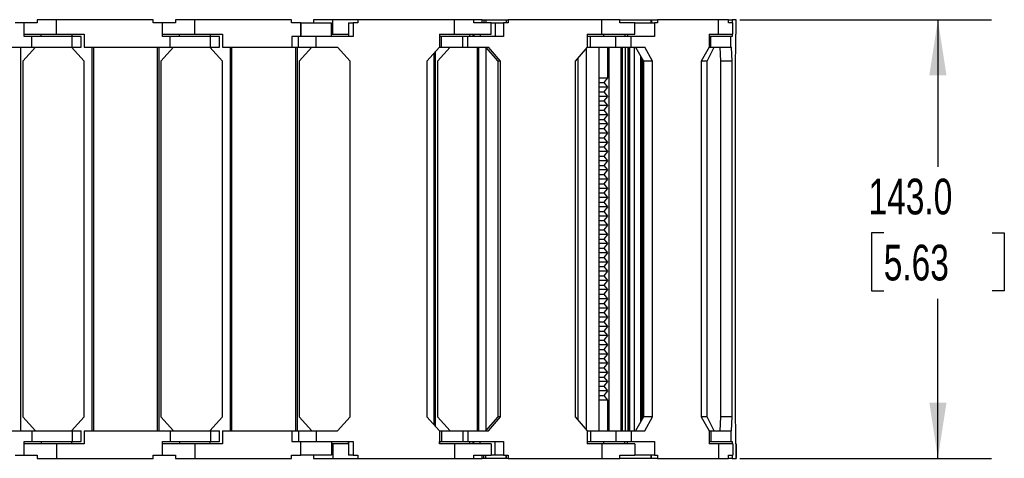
# Model space of a CAD drawing. Header units: millimetres. Extents: x 0 to 1537, y 0 to 1187.
# Tile 4 of 13: x 781 to 1101, y 616 to 759. Entities that reach past the tile are written whole.
import ezdxf

# ---------------------------------------------------------------- set-up
doc = ezdxf.new("R2010")
doc.units = ezdxf.units.MM
doc.header["$LTSCALE"] = 5.5
doc.layers.add('DIMENSIONS', color=140, linetype='Continuous', lineweight=25)
doc.styles.add('SLDTEXTSTYLE0', font='TXT', dxfattribs={"width": 0.7})
doc.dimstyles.new('SLDDIMSTYLE2', dxfattribs={"dimtxt": 11.869043, "dimasz": 18.161, "dimexe": 0, "dimexo": 0.0625, "dimgap": 2.967261, "dimtad": 0, "dimtih": 1, "dimtoh": 1, "dimdec": 1, "dimrnd": 1e-09, "dimzin": 4, "dimdsep": 46, "dimtxsty": 'SLDTEXTSTYLE0', "dimsah": 1, "dimcen": 0.09, "dimadec": 0, "dimazin": 1, "dimtfac": 1, "dimtdec": 1, "dimtofl": 0, "dimtmove": 0, "dimatfit": 3, "dimfxl": 0, "dimfrac": 2, "dimtolj": 1, "dimtzin": 12, "dimarcsym": 0})

# ---------------------------------------------------------------- blocks, each defined once
blk = doc.blocks.new('_D_4')
at = {"layer": 'DIMENSIONS'}
for p, q in [((1015.14, 759.39), (1097.04, 759.39)), ((1079.58, 759.39), (1079.58, 711.41)), ((1061.95, 689.89), (1057.96, 689.89)), ((1057.96, 689.89), (1057.96, 671.03)), ((1097.22, 689.89), (1101.2, 689.89)), ((1101.2, 689.89), (1101.2, 671.03)), ((1057.96, 671.03), (1061.95, 671.03)), ((1101.2, 671.03), (1097.22, 671.03)), ((1079.58, 616.39), (1079.58, 668.37)), ((1015.14, 616.39), (1097.04, 616.39))]:
    blk.add_line(p, q, dxfattribs=at)
for points in [[(1079.58, 759.39), (1076.79, 741.23), (1082.38, 741.23)], [(1079.58, 616.39), (1082.38, 634.55), (1076.79, 634.55)]]:
    blk.add_solid(points, dxfattribs=at)
at = {"layer": 'DIMENSIONS', "char_height": 11.642, "attachment_point": 1, "style": 'SLDTEXTSTYLE0'}
for s, insert in [('143.0', (1057.01, 707.56)), ('5.63', (1061.95, 686.03))]:
    blk.add_mtext(s, dxfattribs=dict(at, insert=insert))

msp = doc.modelspace()

# ---------------------------------------------------------------- linework, layer by layer
for p, q in [((782.13, 758.39), (779.13, 758.39)), ((782.13, 753.89), (782.13, 758.39)), ((782.13, 753.89), (782.13, 758.39)), ((782.13, 758.39), (782.13, 758.39)), ((786.33, 758.39), (782.13, 758.39)), ((786.33, 759.39), (786.33, 758.39)), ((792.63, 759.39), (786.33, 759.39)), ((792.63, 754.69), (792.63, 759.39)), ((824.13, 759.39), (792.63, 759.39)), ((824.13, 758.39), (824.13, 759.39)), ((827.13, 758.39), (824.13, 758.39)), ((827.13, 753.89), (827.13, 758.39)), ((827.13, 753.89), (827.13, 758.39)), ((827.13, 758.39), (827.13, 758.39)), ((831.33, 758.39), (827.13, 758.39)), ((831.33, 759.39), (831.33, 758.39)), ((837.63, 759.39), (831.33, 759.39)), ((837.63, 754.69), (837.63, 759.39)), ((869.13, 759.39), (837.63, 759.39)), ((869.13, 758.39), (869.13, 759.39)), ((872.13, 758.39), (869.13, 758.39)), ((872.13, 753.89), (872.13, 758.39)), ((872.13, 753.89), (872.13, 758.39)), ((872.13, 758.39), (872.13, 758.39)), ((872.18, 758.39), (872.18, 753.89)), ((872.18, 758.39), (882.18, 758.39)), ((876.33, 759.39), (876.33, 758.39)), ((882.63, 759.39), (876.33, 759.39)), ((882.18, 753.89), (882.18, 758.39)), ((882.63, 754.69), (882.63, 759.39)), ((890.68, 759.39), (882.63, 759.39)), ((887.67, 758.39), (887.67, 753.89)), ((887.67, 758.39), (889.18, 758.39)), ((889.18, 758.39), (889.18, 753.89)), ((890.68, 758.39), (889.18, 758.39)), ((890.68, 759.39), (890.68, 758.39)), ((922.18, 759.39), (890.68, 759.39)), ((922.18, 754.69), (922.18, 759.39)), ((928.48, 759.39), (922.18, 759.39)), ((928.48, 758.39), (928.48, 759.39)), ((931.16, 759.39), (928.48, 759.39)), ((934.18, 758.39), (928.48, 758.39)), ((931.16, 758.39), (931.16, 759.39)), ((931.16, 759.39), (931.77, 759.39)), ((931.77, 759.39), (931.77, 758.39)), ((931.77, 759.39), (932.37, 759.39)), ((932.37, 759.39), (932.37, 758.39)), ((932.37, 759.39), (939.01, 759.39)), ((934.18, 754.69), (934.18, 758.39)), ((934.18, 758.39), (935.42, 758.39)), ((935.42, 758.39), (935.42, 753.89)), ((935.42, 758.39), (938.17, 758.39)), ((938.17, 758.39), (938.17, 753.89)), ((939.63, 758.39), (938.17, 758.39)), ((939.01, 759.39), (939.01, 758.39)), ((939.01, 759.39), (939.02, 759.39)), ((939.02, 759.39), (939.02, 758.39)), ((939.02, 759.39), (939.63, 759.39)), ((939.63, 759.39), (939.63, 758.39)), ((970.19, 759.39), (939.63, 759.39)), ((970.19, 754.69), (970.19, 759.39)), ((976.07, 759.39), (970.19, 759.39)), ((976.07, 758.39), (976.07, 759.39)), ((976.07, 759.39), (986.15, 759.39)), ((980.93, 758.39), (976.07, 758.39)), ((980.93, 754.69), (980.93, 758.39)), ((980.93, 758.39), (987.33, 758.39)), ((986.15, 759.39), (986.15, 758.39)), ((986.15, 759.39), (986.33, 759.39)), ((986.33, 759.39), (986.33, 758.39)), ((986.33, 759.39), (988.27, 759.39)), ((987.33, 758.39), (987.33, 753.89)), ((988.27, 758.39), (987.33, 758.39)), ((988.27, 759.39), (988.27, 758.39)), ((1008.15, 759.39), (988.27, 759.39)), ((1008.15, 754.69), (1008.15, 759.39)), ((1011.38, 759.39), (1008.15, 759.39)), ((1011.38, 759.39), (1012.65, 759.39)), ((1011.38, 758.39), (1011.38, 759.39)), ((1012.8, 758.39), (1011.38, 758.39)), ((1012.65, 759.39), (1012.65, 758.39)), ((1013.89, 759.39), (1012.65, 759.39)), ((1012.8, 754.69), (1012.8, 758.39)), ((1013.89, 754.69), (1013.89, 759.39)), ((1013.89, 759.39), (1013.91, 759.39)), ((1013.91, 754.69), (1013.91, 759.39)), ((782.13, 754.69), (792.63, 754.69)), ((784.63, 753.89), (782.13, 753.89)), ((784.63, 750.39), (784.63, 753.89)), ((797.72, 753.89), (784.63, 753.89)), ((787.63, 753.89), (787.63, 754.69)), ((792.63, 754.69), (801.63, 754.69)), ((797.63, 754.69), (797.63, 753.89)), ((797.72, 750.39), (797.72, 753.89)), ((800.63, 753.89), (797.72, 753.89)), ((800.63, 750.39), (800.63, 753.89)), ((801.63, 754.69), (801.63, 750.39)), ((827.13, 754.69), (837.63, 754.69)), ((829.63, 753.89), (827.13, 753.89)), ((829.63, 750.39), (829.63, 753.89)), ((842.72, 753.89), (829.63, 753.89)), ((832.63, 753.89), (832.63, 754.69)), ((837.63, 754.69), (846.63, 754.69)), ((842.63, 754.69), (842.63, 753.89)), ((842.72, 750.39), (842.72, 753.89)), ((845.63, 753.89), (842.72, 753.89)), ((845.63, 750.39), (845.63, 753.89)), ((846.63, 754.69), (846.63, 750.39)), ((869.18, 753.89), (869.18, 750.39)), ((871.43, 753.89), (869.18, 753.89)), ((871.43, 750.39), (871.43, 753.89)), ((877.18, 753.89), (871.43, 753.89)), ((877.18, 750.39), (877.18, 753.89)), ((889.18, 753.89), (877.18, 753.89)), ((882.18, 754.69), (882.63, 754.69)), ((882.63, 754.69), (887.67, 754.69)), ((887.63, 754.69), (887.63, 753.89)), ((917.28, 754.69), (917.28, 750.39)), ((917.28, 754.69), (922.18, 754.69)), ((917.32, 754.69), (917.32, 753.89)), ((917.95, 753.89), (917.32, 753.89)), ((917.95, 750.39), (917.95, 753.89)), ((924.96, 753.89), (917.95, 753.89)), ((922.18, 754.69), (934.18, 754.69)), ((924.96, 750.39), (924.96, 753.89)), ((926.53, 753.89), (924.96, 753.89)), ((926.53, 750.39), (926.53, 753.89)), ((938.17, 753.89), (926.53, 753.89)), ((927.18, 753.89), (927.18, 754.69)), ((928.25, 753.89), (928.25, 754.69)), ((928.49, 754.69), (928.49, 753.89)), ((930.57, 754.69), (930.57, 753.89)), ((965.44, 754.69), (965.44, 750.39)), ((965.44, 754.69), (970.19, 754.69)), ((966.48, 753.89), (965.44, 753.89)), ((966.48, 750.39), (966.48, 753.89)), ((974.71, 753.89), (966.48, 753.89)), ((970.19, 754.69), (980.93, 754.69)), ((970.79, 753.89), (970.79, 754.69)), ((974.71, 750.39), (974.71, 753.89)), ((979.76, 753.89), (974.71, 753.89)), ((977.62, 754.69), (977.62, 753.89)), ((978.48, 754.69), (978.48, 753.89)), ((979.76, 750.39), (979.76, 753.89)), ((987.33, 753.89), (979.76, 753.89)), ((1005.06, 754.69), (1005.06, 750.39)), ((1005.06, 754.69), (1008.15, 754.69)), ((1005.63, 753.89), (1005.06, 753.89)), ((1005.63, 750.39), (1005.63, 753.89)), ((1012.12, 753.89), (1005.63, 753.89)), ((1008.15, 754.69), (1012.8, 754.69)), ((1012.12, 750.39), (1012.12, 753.89)), ((1012.59, 753.89), (1012.12, 753.89)), ((1012.59, 754.69), (1012.59, 753.89)), ((1013.7, 754.69), (1013.7, 750.39)), ((1013.7, 754.69), (1013.89, 754.69)), ((1013.89, 754.69), (1013.91, 754.69)), ((756.63, 750.39), (784.63, 750.39)), ((781.03, 625.39), (781.03, 750.39)), ((785.73, 750.39), (781.63, 745.89)), ((784.63, 750.39), (797.72, 750.39)), ((801.63, 745.89), (797.53, 750.39)), ((797.72, 750.39), (800.63, 750.39)), ((801.63, 750.39), (829.63, 750.39)), ((804.23, 625.39), (804.23, 750.39)), ((804.73, 625.39), (804.73, 750.39)), ((825.53, 625.39), (825.53, 750.39)), ((826.03, 625.39), (826.03, 750.39)), ((830.73, 750.39), (826.63, 745.89)), ((829.63, 750.39), (842.72, 750.39)), ((846.63, 745.89), (842.53, 750.39)), ((842.72, 750.39), (845.63, 750.39)), ((846.63, 750.39), (869.18, 750.39)), ((849.23, 625.39), (849.23, 750.39)), ((849.73, 625.39), (849.73, 750.39)), ((869.18, 750.39), (871.43, 750.39)), ((870.53, 625.39), (870.53, 750.39)), ((871.03, 625.39), (871.03, 750.39)), ((871.43, 750.39), (877.18, 750.39)), ((875.73, 750.39), (871.63, 745.89)), ((877.18, 750.39), (884.08, 750.39)), ((888.18, 745.89), (884.08, 750.39)), ((917.28, 750.39), (913.18, 745.89)), ((920.73, 750.39), (916.63, 745.89)), ((917.28, 750.39), (917.95, 750.39)), ((917.95, 750.39), (924.96, 750.39)), ((924.96, 750.39), (926.53, 750.39)), ((926.53, 750.39), (933.22, 750.39)), ((929.71, 750.39), (929.71, 625.39)), ((929.73, 625.39), (929.73, 750.39)), ((930.09, 625.39), (930.09, 750.39)), ((932.31, 750.39), (936.28, 745.89)), ((932.52, 625.63), (932.52, 750.15)), ((937.2, 745.89), (933.22, 750.39)), ((965.44, 750.39), (961.46, 745.89)), ((965.44, 750.39), (966.48, 750.39)), ((966.48, 750.39), (974.71, 750.39)), ((969.26, 625.39), (969.26, 750.39)), ((972.03, 750.39), (972.03, 740.39)), ((972.41, 750.39), (972.41, 625.39)), ((974.71, 750.39), (979.76, 750.39)), ((976.45, 625.39), (976.45, 750.39)), ((976.9, 625.39), (976.9, 750.39)), ((977.92, 625.39), (977.92, 750.39)), ((978.79, 625.39), (978.79, 750.39)), ((978.82, 750.39), (978.82, 625.39)), ((979.3, 625.39), (979.3, 750.39)), ((979.76, 750.39), (984.11, 750.39)), ((980.8, 625.39), (980.8, 750.39)), ((981.16, 750.39), (983.75, 745.89)), ((986.7, 745.89), (984.11, 750.39)), ((1005.06, 750.39), (1002.47, 745.89)), ((1004.43, 745.89), (1006.76, 750.39)), ((1005.06, 750.39), (1005.63, 750.39)), ((1005.63, 750.39), (1012.12, 750.39)), ((1008.6, 750.39), (1008.76, 745.89)), ((1012.12, 750.39), (1012.39, 750.39)), ((1012.56, 745.89), (1012.39, 750.39)), ((1013.7, 750.39), (1013.54, 745.89)), ((915.53, 627.31), (915.53, 748.47)), ((916.03, 626.76), (916.03, 749.02)), ((962.41, 628.82), (962.41, 746.96)), ((965.22, 625.64), (965.22, 750.15)), ((982.88, 628.38), (982.88, 747.4)), ((983.13, 628.82), (983.13, 746.97)), ((781.63, 745.89), (781.63, 629.89)), ((801.63, 629.89), (801.63, 745.89)), ((826.63, 745.89), (826.63, 629.89)), ((846.63, 629.89), (846.63, 745.89)), ((871.63, 745.89), (871.63, 629.89)), ((888.18, 629.89), (888.18, 745.89)), ((913.18, 745.89), (913.18, 629.89)), ((916.63, 745.89), (916.63, 629.89)), ((937.2, 745.89), (936.28, 745.89)), ((936.28, 745.89), (936.28, 629.89)), ((937.2, 629.89), (937.2, 745.89)), ((961.46, 745.89), (961.46, 629.89)), ((983.33, 746.62), (983.33, 629.16)), ((983.58, 629.6), (983.58, 746.19)), ((983.58, 629.6), (983.58, 746.18)), ((986.7, 745.89), (983.75, 745.89)), ((983.75, 745.89), (983.75, 629.89)), ((986.7, 629.89), (986.7, 745.89)), ((1004.43, 745.89), (1002.47, 745.89)), ((1002.47, 745.89), (1002.47, 629.89)), ((1004.43, 629.89), (1004.43, 745.89)), ((1012.56, 745.89), (1008.76, 745.89)), ((1008.76, 745.89), (1008.76, 629.89)), ((1012.56, 629.89), (1012.56, 745.89)), ((1013.54, 745.89), (1013.54, 629.89)), ((969.26, 740.39), (972.03, 740.39)), ((969.26, 738.89), (970.86, 738.89)), ((972.03, 737.39), (969.26, 737.39)), ((972.03, 740.39), (970.86, 738.89)), ((970.86, 738.89), (972.03, 737.39)), ((972.03, 737.39), (970.86, 735.89)), ((969.26, 735.89), (970.86, 735.89)), ((972.03, 734.39), (969.26, 734.39)), ((970.86, 735.89), (972.03, 734.39)), ((972.03, 734.39), (970.86, 732.89)), ((969.26, 732.89), (970.86, 732.89)), ((972.03, 731.39), (969.26, 731.39)), ((970.86, 732.89), (972.03, 731.39)), ((972.03, 731.39), (970.86, 729.89)), ((969.26, 729.89), (970.86, 729.89)), ((972.03, 728.39), (969.26, 728.39)), ((970.86, 729.89), (972.03, 728.39)), ((972.03, 728.39), (970.86, 726.89)), ((969.26, 726.89), (970.86, 726.89)), ((972.03, 725.39), (969.26, 725.39)), ((970.86, 726.89), (972.03, 725.39)), ((972.03, 725.39), (970.86, 723.89)), ((969.26, 723.89), (970.86, 723.89)), ((972.03, 722.39), (969.26, 722.39)), ((970.86, 723.89), (972.03, 722.39)), ((972.03, 722.39), (970.86, 720.89)), ((969.26, 720.89), (970.86, 720.89)), ((972.03, 719.39), (969.26, 719.39)), ((970.86, 720.89), (972.03, 719.39)), ((972.03, 719.39), (970.86, 717.89)), ((969.26, 717.89), (970.86, 717.89)), ((972.03, 716.39), (969.26, 716.39)), ((969.26, 714.89), (970.86, 714.89)), ((970.86, 717.89), (972.03, 716.39)), ((972.03, 716.39), (970.86, 714.89)), ((970.86, 714.89), (972.03, 713.39)), ((972.03, 713.39), (969.26, 713.39)), ((969.26, 711.89), (970.86, 711.89)), ((972.03, 713.39), (970.86, 711.89)), ((970.86, 711.89), (972.03, 710.39)), ((972.03, 710.39), (969.26, 710.39)), ((969.26, 708.89), (970.86, 708.89)), ((972.03, 710.39), (970.86, 708.89)), ((970.86, 708.89), (972.03, 707.39)), ((972.03, 707.39), (969.26, 707.39)), ((969.26, 705.89), (970.86, 705.89)), ((972.03, 707.39), (970.86, 705.89)), ((970.86, 705.89), (972.03, 704.39)), ((972.03, 704.39), (969.26, 704.39)), ((969.26, 702.89), (970.86, 702.89)), ((972.03, 704.39), (970.86, 702.89)), ((970.86, 702.89), (972.03, 701.39)), ((972.03, 701.39), (969.26, 701.39)), ((969.26, 699.89), (970.86, 699.89)), ((972.03, 701.39), (970.86, 699.89)), ((970.86, 699.89), (972.03, 698.39)), ((972.03, 698.39), (969.26, 698.39)), ((969.26, 696.89), (970.86, 696.89)), ((972.03, 698.39), (970.86, 696.89)), ((970.86, 696.89), (972.03, 695.39)), ((972.03, 695.39), (969.26, 695.39)), ((969.26, 693.89), (970.86, 693.89)), ((972.03, 695.39), (970.86, 693.89)), ((970.86, 693.89), (972.03, 692.39)), ((972.03, 692.39), (969.26, 692.39)), ((969.26, 690.89), (970.86, 690.89)), ((972.03, 689.39), (969.26, 689.39)), ((972.03, 692.39), (970.86, 690.89)), ((970.86, 690.89), (972.03, 689.39)), ((972.03, 689.39), (970.86, 687.89)), ((969.26, 687.89), (970.86, 687.89)), ((972.03, 686.39), (969.26, 686.39)), ((970.86, 687.89), (972.03, 686.39)), ((972.03, 686.39), (970.86, 684.89)), ((969.26, 684.89), (970.86, 684.89)), ((972.03, 683.39), (969.26, 683.39)), ((970.86, 684.89), (972.03, 683.39)), ((972.03, 683.39), (970.86, 681.89)), ((969.26, 681.89), (970.86, 681.89)), ((972.03, 680.39), (969.26, 680.39)), ((970.86, 681.89), (972.03, 680.39)), ((972.03, 680.39), (970.86, 678.89)), ((969.26, 678.89), (970.86, 678.89)), ((972.03, 677.39), (969.26, 677.39)), ((970.86, 678.89), (972.03, 677.39)), ((972.03, 677.39), (970.86, 675.89)), ((969.26, 675.89), (970.86, 675.89)), ((972.03, 674.39), (969.26, 674.39)), ((970.86, 675.89), (972.03, 674.39)), ((972.03, 674.39), (970.86, 672.89)), ((969.26, 672.89), (970.86, 672.89)), ((972.03, 671.39), (969.26, 671.39)), ((970.86, 672.89), (972.03, 671.39)), ((972.03, 671.39), (970.86, 669.89)), ((969.26, 669.89), (970.86, 669.89)), ((972.03, 668.39), (969.26, 668.39)), ((969.26, 666.89), (970.86, 666.89)), ((970.86, 669.89), (972.03, 668.39)), ((972.03, 668.39), (970.86, 666.89)), ((970.86, 666.89), (972.03, 665.39)), ((972.03, 665.39), (969.26, 665.39)), ((969.26, 663.89), (970.86, 663.89)), ((972.03, 665.39), (970.86, 663.89)), ((970.86, 663.89), (972.03, 662.39)), ((972.03, 662.39), (969.26, 662.39)), ((969.26, 660.89), (970.86, 660.89)), ((972.03, 662.39), (970.86, 660.89)), ((970.86, 660.89), (972.03, 659.39)), ((972.03, 659.39), (969.26, 659.39)), ((969.26, 657.89), (970.86, 657.89)), ((972.03, 659.39), (970.86, 657.89)), ((970.86, 657.89), (972.03, 656.39)), ((972.03, 656.39), (969.26, 656.39)), ((969.26, 654.89), (970.86, 654.89)), ((972.03, 656.39), (970.86, 654.89)), ((970.86, 654.89), (972.03, 653.39)), ((972.03, 653.39), (969.26, 653.39)), ((969.26, 651.89), (970.86, 651.89)), ((972.03, 653.39), (970.86, 651.89)), ((970.86, 651.89), (972.03, 650.39)), ((972.03, 650.39), (969.26, 650.39)), ((969.26, 648.89), (970.86, 648.89)), ((972.03, 650.39), (970.86, 648.89)), ((970.86, 648.89), (972.03, 647.39)), ((972.03, 647.39), (969.26, 647.39)), ((969.26, 645.89), (970.86, 645.89)), ((972.03, 644.39), (969.26, 644.39)), ((972.03, 647.39), (970.86, 645.89)), ((970.86, 645.89), (972.03, 644.39)), ((972.03, 644.39), (970.86, 642.89)), ((969.26, 642.89), (970.86, 642.89)), ((972.03, 641.39), (969.26, 641.39)), ((970.86, 642.89), (972.03, 641.39)), ((972.03, 641.39), (970.86, 639.89)), ((969.26, 639.89), (970.86, 639.89)), ((972.03, 638.39), (969.26, 638.39)), ((970.86, 639.89), (972.03, 638.39)), ((972.03, 638.39), (970.86, 636.89)), ((969.26, 636.89), (970.86, 636.89)), ((972.03, 635.39), (969.26, 635.39)), ((970.86, 636.89), (972.03, 635.39)), ((972.03, 635.39), (972.03, 625.39)), ((781.63, 629.89), (785.73, 625.39)), ((797.53, 625.39), (801.63, 629.89)), ((826.63, 629.89), (830.73, 625.39)), ((842.53, 625.39), (846.63, 629.89)), ((871.63, 629.89), (875.73, 625.39)), ((884.08, 625.39), (888.18, 629.89)), ((913.18, 629.89), (917.28, 625.39)), ((916.63, 629.89), (920.73, 625.39)), ((936.28, 629.89), (932.31, 625.39)), ((933.22, 625.39), (937.2, 629.89)), ((937.2, 629.89), (936.28, 629.89)), ((961.46, 629.89), (965.44, 625.39)), ((983.75, 629.89), (981.16, 625.39)), ((986.7, 629.89), (983.75, 629.89)), ((984.11, 625.39), (986.7, 629.89)), ((1004.43, 629.89), (1002.47, 629.89)), ((1002.47, 629.89), (1005.06, 625.39)), ((1006.76, 625.39), (1004.43, 629.89)), ((1008.76, 629.89), (1008.6, 625.39)), ((1012.56, 629.89), (1008.76, 629.89)), ((1012.39, 625.39), (1012.56, 629.89)), ((1013.54, 629.89), (1013.7, 625.39)), ((756.63, 625.39), (784.63, 625.39)), ((784.63, 625.39), (784.63, 621.89)), ((784.63, 625.39), (797.72, 625.39)), ((797.72, 625.39), (797.72, 621.89)), ((797.72, 625.39), (800.63, 625.39)), ((800.63, 621.89), (800.63, 625.39)), ((801.63, 625.39), (801.63, 621.09)), ((801.63, 625.39), (829.63, 625.39)), ((829.63, 625.39), (829.63, 621.89)), ((829.63, 625.39), (842.72, 625.39)), ((842.72, 625.39), (842.72, 621.89)), ((842.72, 625.39), (845.63, 625.39)), ((845.63, 621.89), (845.63, 625.39)), ((846.63, 625.39), (846.63, 621.09)), ((846.63, 625.39), (869.18, 625.39)), ((869.18, 625.39), (869.18, 621.89)), ((869.18, 625.39), (871.43, 625.39)), ((871.43, 625.39), (871.43, 621.89)), ((871.43, 625.39), (877.18, 625.39)), ((877.18, 625.39), (877.18, 621.89)), ((877.18, 625.39), (884.08, 625.39)), ((917.28, 625.39), (917.28, 621.09)), ((917.28, 625.39), (917.95, 625.39)), ((917.95, 625.39), (917.95, 621.89)), ((917.95, 625.39), (924.96, 625.39)), ((924.96, 625.39), (924.96, 621.89)), ((924.96, 625.39), (926.53, 625.39)), ((926.53, 625.39), (926.53, 621.89)), ((926.53, 625.39), (933.22, 625.39)), ((965.44, 625.39), (965.44, 621.09)), ((965.44, 625.39), (966.48, 625.39)), ((966.48, 625.39), (966.48, 621.89)), ((966.48, 625.39), (974.71, 625.39)), ((974.71, 625.39), (974.71, 621.89)), ((974.71, 625.39), (979.76, 625.39)), ((979.76, 625.39), (979.76, 621.89)), ((979.76, 625.39), (984.11, 625.39)), ((1005.06, 625.39), (1005.63, 625.39)), ((1005.06, 625.39), (1005.06, 621.09)), ((1005.63, 625.39), (1005.63, 621.89)), ((1005.63, 625.39), (1012.12, 625.39)), ((1012.12, 625.39), (1012.12, 621.89)), ((1012.12, 625.39), (1012.39, 625.39)), ((1013.7, 625.39), (1013.7, 621.09)), ((782.13, 617.39), (782.13, 621.89)), ((782.13, 621.89), (784.63, 621.89)), ((782.13, 617.39), (782.13, 621.89)), ((792.63, 621.09), (782.13, 621.09)), ((784.63, 621.89), (797.72, 621.89)), ((787.63, 621.89), (787.63, 621.09)), ((792.63, 621.09), (792.63, 616.39)), ((801.63, 621.09), (792.63, 621.09)), ((797.63, 621.09), (797.63, 621.89)), ((797.72, 621.89), (800.63, 621.89)), ((827.13, 617.39), (827.13, 621.89)), ((827.13, 621.89), (829.63, 621.89)), ((827.13, 617.39), (827.13, 621.89)), ((837.63, 621.09), (827.13, 621.09)), ((829.63, 621.89), (842.72, 621.89)), ((832.63, 621.89), (832.63, 621.09)), ((837.63, 621.09), (837.63, 616.39)), ((846.63, 621.09), (837.63, 621.09)), ((842.63, 621.09), (842.63, 621.89)), ((842.72, 621.89), (845.63, 621.89)), ((869.18, 621.89), (871.43, 621.89)), ((871.43, 621.89), (877.18, 621.89)), ((872.13, 617.39), (872.13, 621.89)), ((872.13, 617.39), (872.13, 621.89)), ((872.18, 617.39), (872.18, 621.89)), ((877.18, 621.89), (889.18, 621.89)), ((882.18, 621.89), (882.18, 617.39)), ((882.63, 621.09), (882.18, 621.09)), ((882.63, 621.09), (882.63, 616.39)), ((887.67, 621.09), (882.63, 621.09)), ((887.63, 621.09), (887.63, 621.89)), ((887.67, 621.89), (887.67, 617.39)), ((889.18, 621.89), (889.18, 617.39)), ((917.18, 621.89), (917.95, 621.89)), ((922.18, 621.09), (917.28, 621.09)), ((917.32, 621.09), (917.32, 621.89)), ((917.95, 621.89), (924.96, 621.89)), ((922.18, 621.09), (922.18, 616.39)), ((934.18, 621.09), (922.18, 621.09)), ((924.96, 621.89), (926.53, 621.89)), ((926.53, 621.89), (938.17, 621.89)), ((927.18, 621.09), (927.18, 621.89)), ((928.25, 621.09), (928.25, 621.89)), ((928.49, 621.09), (928.49, 621.89)), ((930.57, 621.09), (930.57, 621.89)), ((934.18, 621.09), (934.18, 617.39)), ((935.42, 617.39), (935.42, 621.89)), ((938.17, 621.89), (938.17, 617.39)), ((965.44, 621.89), (966.48, 621.89)), ((970.19, 621.09), (965.44, 621.09)), ((966.48, 621.89), (974.71, 621.89)), ((970.19, 621.09), (970.19, 616.39)), ((980.93, 621.09), (970.19, 621.09)), ((970.79, 621.09), (970.79, 621.89)), ((974.71, 621.89), (979.76, 621.89)), ((977.62, 621.09), (977.62, 621.89)), ((978.48, 621.09), (978.48, 621.89)), ((979.76, 621.89), (987.33, 621.89)), ((980.93, 621.09), (980.93, 617.39)), ((987.33, 621.89), (987.33, 617.39)), ((1005.06, 621.89), (1005.63, 621.89)), ((1008.15, 621.09), (1005.06, 621.09)), ((1005.63, 621.89), (1012.12, 621.89)), ((1008.15, 621.09), (1008.15, 616.39)), ((1012.8, 621.09), (1008.15, 621.09)), ((1012.12, 621.89), (1012.59, 621.89)), ((1012.59, 621.89), (1012.59, 621.09)), ((1012.8, 621.09), (1012.8, 617.39)), ((1013.89, 621.09), (1013.7, 621.09)), ((1013.89, 621.09), (1013.89, 616.39)), ((1013.91, 621.09), (1013.89, 621.09)), ((1013.91, 616.39), (1013.91, 621.09)), ((779.13, 617.39), (782.13, 617.39)), ((782.13, 617.39), (782.13, 617.39)), ((782.13, 617.39), (786.33, 617.39)), ((786.33, 617.39), (786.33, 616.39)), ((786.33, 616.39), (792.63, 616.39)), ((792.63, 616.39), (824.13, 616.39)), ((824.13, 617.39), (827.13, 617.39)), ((824.13, 616.39), (824.13, 617.39)), ((827.13, 617.39), (827.13, 617.39)), ((827.13, 617.39), (831.33, 617.39)), ((831.33, 617.39), (831.33, 616.39)), ((831.33, 616.39), (837.63, 616.39)), ((837.63, 616.39), (869.13, 616.39)), ((869.13, 617.39), (872.13, 617.39)), ((869.13, 616.39), (869.13, 617.39)), ((872.13, 617.39), (872.13, 617.39)), ((882.18, 617.39), (872.18, 617.39)), ((876.33, 617.39), (876.33, 616.39)), ((876.33, 616.39), (882.63, 616.39)), ((882.63, 616.39), (890.68, 616.39)), ((889.18, 617.39), (887.67, 617.39)), ((889.18, 617.39), (890.68, 617.39)), ((890.68, 617.39), (890.68, 616.39)), ((890.68, 616.39), (922.18, 616.39)), ((922.18, 616.39), (928.48, 616.39)), ((928.48, 617.39), (934.18, 617.39)), ((928.48, 616.39), (928.48, 617.39)), ((928.48, 616.39), (931.16, 616.39)), ((931.16, 616.39), (931.16, 617.39)), ((931.77, 616.39), (931.16, 616.39)), ((931.77, 616.39), (931.77, 617.39)), ((932.37, 616.39), (931.77, 616.39)), ((932.37, 616.39), (932.37, 617.39)), ((939.01, 616.39), (932.37, 616.39)), ((935.42, 617.39), (934.18, 617.39)), ((938.17, 617.39), (935.42, 617.39)), ((938.17, 617.39), (939.63, 617.39)), ((939.01, 617.39), (939.01, 616.39)), ((939.02, 616.39), (939.01, 616.39)), ((939.02, 616.39), (939.02, 617.39)), ((939.63, 616.39), (939.02, 616.39)), ((939.63, 617.39), (939.63, 616.39)), ((939.63, 616.39), (970.19, 616.39)), ((970.19, 616.39), (976.07, 616.39)), ((976.07, 616.39), (976.07, 617.39)), ((976.07, 617.39), (980.93, 617.39)), ((986.15, 616.39), (976.07, 616.39)), ((987.33, 617.39), (980.93, 617.39)), ((986.15, 617.39), (986.15, 616.39)), ((986.33, 616.39), (986.15, 616.39)), ((986.33, 616.39), (986.33, 617.39)), ((988.27, 616.39), (986.33, 616.39)), ((987.33, 617.39), (988.27, 617.39)), ((988.27, 617.39), (988.27, 616.39)), ((988.27, 616.39), (1008.15, 616.39)), ((1008.15, 616.39), (1011.38, 616.39)), ((1011.38, 616.39), (1011.38, 617.39)), ((1011.38, 617.39), (1012.8, 617.39)), ((1012.65, 616.39), (1011.38, 616.39)), ((1012.65, 617.39), (1012.65, 616.39)), ((1012.65, 616.39), (1013.89, 616.39)), ((1013.89, 616.39), (1013.91, 616.39))]:
    msp.add_line(p, q)

# ---------------------------------------------------------------- dimensions: what is measured, and where the dimension line sits
at = {"layer": 'DIMENSIONS'}
dim = msp.add_linear_dim(base=(1079.58, 616.39), p1=(1008.15, 759.39), p2=(1008.15, 616.39), angle=90, dimstyle='SLDDIMSTYLE2', dxfattribs=at)
dim.commit()
dim.dimension.update_dxf_attribs({"geometry": '_D_4', "text_midpoint": (1079.58, 689.89), "dimtype": 160})

doc.saveas('drawing.dxf')
